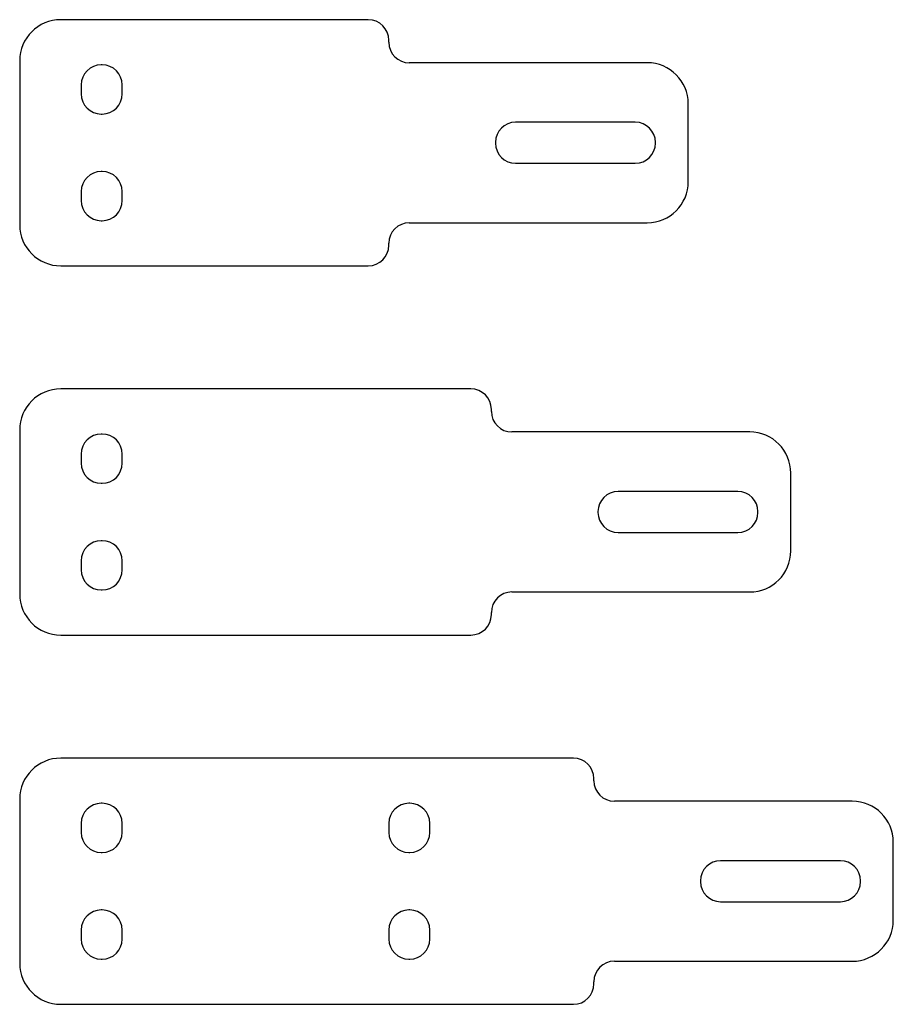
# Model space of a CAD drawing. Header units: millimetres. Extents: x 32 to 245, y 71 to 311.
import ezdxf

# ---------------------------------------------------------------- set-up
doc = ezdxf.new("R2010")
doc.units = ezdxf.units.MM
doc.header["$LTSCALE"] = 24.821862
doc.layers.get('0').update_dxf_attribs({"linetype": 'CONTINUOUS'})

msp = doc.modelspace()

# ---------------------------------------------------------------- linework, layer by layer
at = {"color": 7, "linetype": 'Continuous'}
for p, q in [((116.85, 311.33), (41.85, 311.33)), ((121.85, 305.83), (121.85, 306.33)), ((31.85, 301.33), (31.85, 261.33)), ((51.95, 300.33), (51.75, 300.33)), ((184.85, 300.83), (126.85, 300.83)), ((46.85, 295.43), (46.85, 293.23)), ((56.85, 293.23), (56.85, 295.43)), ((194.85, 271.83), (194.85, 290.83)), ((51.75, 288.33), (51.95, 288.33)), ((181.95, 286.33), (152.75, 286.33)), ((147.85, 281.43), (147.85, 281.23)), ((186.85, 281.23), (186.85, 281.43)), ((152.75, 276.33), (181.95, 276.33)), ((51.95, 274.33), (51.75, 274.33)), ((46.85, 269.43), (46.85, 267.23)), ((56.85, 267.23), (56.85, 269.43)), ((51.75, 262.33), (51.95, 262.33)), ((126.85, 261.83), (184.85, 261.83)), ((121.85, 256.33), (121.85, 256.83)), ((41.85, 251.33), (116.85, 251.33)), ((141.85, 221.33), (41.85, 221.33)), ((146.85, 215.83), (146.85, 216.33)), ((31.85, 211.33), (31.85, 171.33)), ((51.95, 210.33), (51.75, 210.33)), ((209.85, 210.83), (151.85, 210.83)), ((46.85, 205.43), (46.85, 203.23)), ((56.85, 203.23), (56.85, 205.43)), ((219.85, 181.83), (219.85, 200.83)), ((51.75, 198.33), (51.95, 198.33)), ((206.95, 196.33), (177.75, 196.33)), ((172.85, 191.43), (172.85, 191.23)), ((211.85, 191.23), (211.85, 191.43)), ((177.75, 186.33), (206.95, 186.33)), ((51.95, 184.33), (51.75, 184.33)), ((46.85, 179.43), (46.85, 177.23)), ((56.85, 177.23), (56.85, 179.43)), ((51.75, 172.33), (51.95, 172.33)), ((151.85, 171.83), (209.85, 171.83)), ((146.85, 166.33), (146.85, 166.83)), ((41.85, 161.33), (141.85, 161.33)), ((166.85, 131.33), (41.85, 131.33)), ((171.85, 125.83), (171.85, 126.33)), ((31.85, 121.33), (31.85, 81.33)), ((51.95, 120.33), (51.75, 120.33)), ((126.95, 120.33), (126.75, 120.33)), ((234.85, 120.83), (176.85, 120.83)), ((46.85, 115.43), (46.85, 113.23)), ((56.85, 113.23), (56.85, 115.43)), ((121.85, 115.43), (121.85, 113.23)), ((131.85, 113.23), (131.85, 115.43)), ((244.85, 91.83), (244.85, 110.83)), ((51.75, 108.33), (51.95, 108.33)), ((126.75, 108.33), (126.95, 108.33)), ((231.95, 106.33), (202.75, 106.33)), ((197.85, 101.43), (197.85, 101.23)), ((236.85, 101.23), (236.85, 101.43)), ((202.75, 96.33), (231.95, 96.33)), ((51.95, 94.33), (51.75, 94.33)), ((126.95, 94.33), (126.75, 94.33)), ((46.85, 89.43), (46.85, 87.23)), ((56.85, 87.23), (56.85, 89.43)), ((121.85, 89.43), (121.85, 87.23)), ((131.85, 87.23), (131.85, 89.43)), ((51.75, 82.33), (51.95, 82.33)), ((126.75, 82.33), (126.95, 82.33)), ((176.85, 81.83), (234.85, 81.83)), ((171.85, 76.33), (171.85, 76.83)), ((41.85, 71.33), (166.85, 71.33))]:
    msp.add_line(p, q, dxfattribs=at)
for centre, radius, start, end in [((41.85, 301.33), 10, 90, 180), ((116.85, 306.33), 5, 0, 90), ((126.85, 305.83), 5, 180, 270), ((51.75, 295.43), 4.9, 90, 180), ((51.95, 295.43), 4.9, 0, 90), ((184.85, 290.83), 10, 0, 90), ((51.75, 293.23), 4.9, 180, 270), ((51.95, 293.23), 4.9, 270, 360), ((152.75, 281.43), 4.9, 90, 180), ((181.95, 281.43), 4.9, 0, 90), ((152.75, 281.23), 4.9, 180, 270), ((181.95, 281.23), 4.9, 270, 360), ((51.75, 269.43), 4.9, 90, 180), ((51.95, 269.43), 4.9, 0, 90), ((184.85, 271.83), 10, 270, 360), ((51.75, 267.23), 4.9, 180, 270), ((51.95, 267.23), 4.9, 270, 360), ((126.85, 256.83), 5, 90, 180), ((41.85, 261.33), 10, 180, 270), ((116.85, 256.33), 5, 270, 360), ((41.85, 211.33), 10, 90, 180), ((141.85, 216.33), 5, 0, 90), ((151.85, 215.83), 5, 180, 270), ((51.75, 205.43), 4.9, 90, 180), ((51.95, 205.43), 4.9, 0, 90), ((209.85, 200.83), 10, 0, 90), ((51.75, 203.23), 4.9, 180, 270), ((51.95, 203.23), 4.9, 270, 360), ((177.75, 191.43), 4.9, 90, 180), ((206.95, 191.43), 4.9, 0, 90), ((177.75, 191.23), 4.9, 180, 270), ((206.95, 191.23), 4.9, 270, 360), ((51.75, 179.43), 4.9, 90, 180), ((51.95, 179.43), 4.9, 0, 90), ((209.85, 181.83), 10, 270, 360), ((51.75, 177.23), 4.9, 180, 270), ((51.95, 177.23), 4.9, 270, 360), ((41.85, 171.33), 10, 180, 270), ((151.85, 166.83), 5, 90, 180), ((141.85, 166.33), 5, 270, 360), ((41.85, 121.33), 10, 90, 180), ((166.85, 126.33), 5, 0, 90), ((176.85, 125.83), 5, 180, 270), ((51.75, 115.43), 4.9, 90, 180), ((51.95, 115.43), 4.9, 0, 90), ((126.75, 115.43), 4.9, 90, 180), ((126.95, 115.43), 4.9, 0, 90), ((234.85, 110.83), 10, 0, 90), ((51.75, 113.23), 4.9, 180, 270), ((51.95, 113.23), 4.9, 270, 360), ((126.75, 113.23), 4.9, 180, 270), ((126.95, 113.23), 4.9, 270, 360), ((202.75, 101.43), 4.9, 90, 180), ((231.95, 101.43), 4.9, 0, 90), ((202.75, 101.23), 4.9, 180, 270), ((231.95, 101.23), 4.9, 270, 360), ((51.75, 89.43), 4.9, 90, 180), ((51.95, 89.43), 4.9, 0, 90), ((126.75, 89.43), 4.9, 90, 180), ((126.95, 89.43), 4.9, 0, 90), ((234.85, 91.83), 10, 270, 360), ((51.75, 87.23), 4.9, 180, 270), ((51.95, 87.23), 4.9, 270, 360), ((126.75, 87.23), 4.9, 180, 270), ((126.95, 87.23), 4.9, 270, 360), ((176.85, 76.83), 5, 90, 180), ((41.85, 81.33), 10, 180, 270), ((166.85, 76.33), 5, 270, 360)]:
    msp.add_arc(centre, radius, start, end, dxfattribs=at)

doc.saveas('drawing.dxf')
